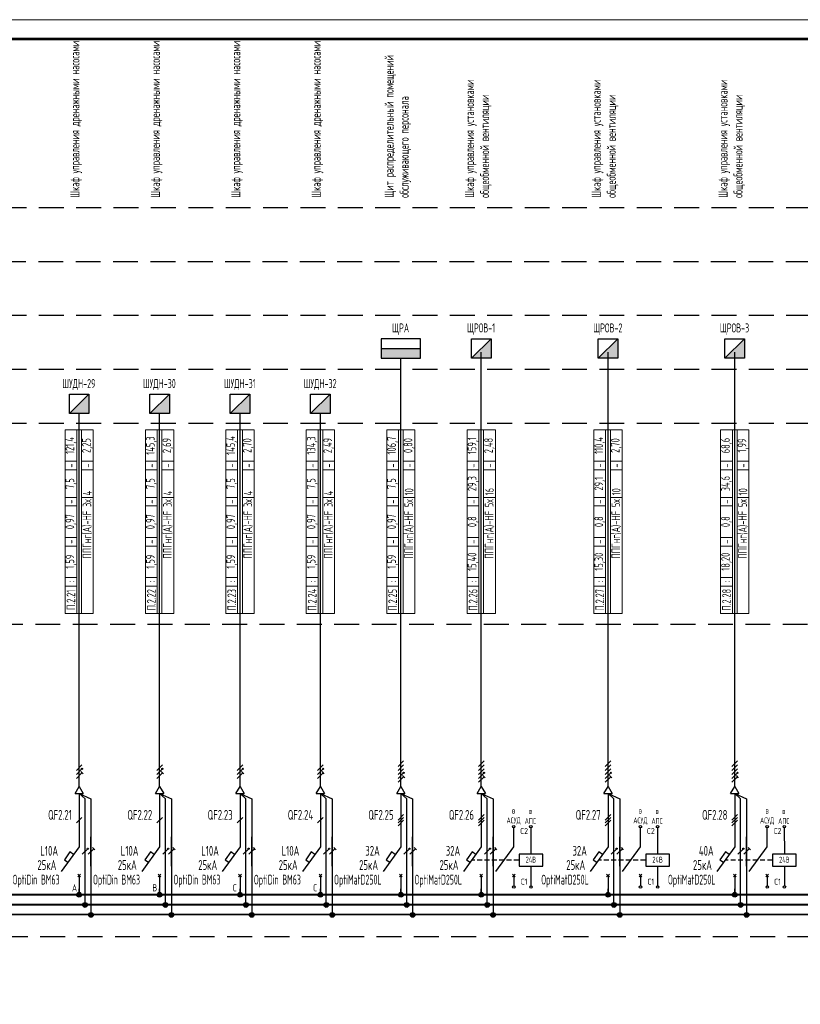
# Model space of a CAD drawing. Header units: millimetres. Extents: x -101899 to 582947, y -77476 to 345289.
# Tile 77 of 100: x 176028 to 195925, y 126259 to 151348. Entities that reach past the tile are written whole.
import ezdxf
from ezdxf.enums import TextEntityAlignment as Align

# ---------------------------------------------------------------- set-up
doc = ezdxf.new("R2010")
doc.units = ezdxf.units.MM
doc.linetypes.add('штриховая2', pattern=[9.525, 6.35, -3.175])
doc.layers.get('Defpoints').update_dxf_attribs({"color": 253})
doc.layers.add('$_Блоки', color=7, linetype='Continuous')
doc.layers.add('текст', color=7, linetype='Continuous', lineweight=20)
doc.layers.add('ФОРМАТ', color=7, linetype='Continuous', lineweight=18)
doc.styles.add('$_Electrical_gost', font='cs_gost2304.shx', dxfattribs={"width": 0.8})
doc.styles.add('Electrical_gost', font='cs_gost2304.shx', dxfattribs={"height": 250})

# ---------------------------------------------------------------- blocks, each defined once
blk = doc.blocks.new('*U30')
for p, q in [((0, 25.74), (0, 12.14)), ((0.71, 19.65), (-0.71, 18.24)), ((0, 12.14), (-4.55, 5.86)), ((-0.35, 5.2), (0.35, 4.49)), ((-0.35, 4.49), (0.35, 5.2)), ((0, 4.84), (0, 0))]:
    blk.add_line(p, q)
blk.add_lwpolyline([(-1.42, 10.18), (-2.35, 10.84), (-3.76, 8.87), (-2.85, 8.21)])
at = {"style": 'Electrical_gost', "flags": 8}
for tag, width, p in [('QF', 0.8, (-1.86, 20.29)), ('ХАРАКТЕРИСТИКА_И_ТОК', 0.8, (-5.38, 11.14)), ('ОТКЛЮЧАЮЩАЯ_СПОСОБНОСТЬ', 0.8, (-5.38, 7.64)), ('МАРКА', 0.6, (-5.38, 4.14))]:
    blk.add_attdef(tag, text='', height=2.5, dxfattribs=dict(at, width=width)).set_placement(p, align=Align.MIDDLE_RIGHT)
blk = doc.blocks.new('*U14')
h = blk.add_hatch(color=256)
h.dxf.hatch_style = 1
h.paths.add_polyline_path([(0.86, 0.71, 1), (0.56, 0.71, 1)])
for p, q in [((0, -3.75), (0, 3.75)), ((0.71, 1.71), (-0.71, 0.29)), ((0.71, 0.71), (-0.71, -0.71)), ((0.71, -0.29), (-0.71, -1.71)), ((0.99, -0.58), (0.42, -0.01))]:
    blk.add_line(p, q)
blk.add_circle((0.71, 0.71), 0.15)
blk = doc.blocks.new('*U13')
h = blk.add_hatch(color=256)
h.dxf.hatch_style = 1
h.paths.add_polyline_path([(0.86, 0.71, 1), (0.56, 0.71, 1)])
h = blk.add_hatch(color=256)
h.dxf.hatch_style = 1
h.paths.add_polyline_path([(0.86, 0.71, 1), (0.56, 0.71, 1)])
for p, q in [((0, -3.75), (0, 3.75)), ((-0.71, -0.71), (0.71, 0.71))]:
    blk.add_line(p, q)
blk.add_circle((0.71, 0.71), 0.15)
blk.add_circle((0.71, 0.71), 0.15)
blk = doc.blocks.new('*U12')
for p, q in [((0, -3.75), (0, 3.75)), ((-0.71, -0.71), (0.71, 0.71)), ((0.99, 0.42), (0.42, 0.99))]:
    blk.add_line(p, q)
blk = doc.blocks.new('Точка соединения')
blk.add_hatch(color=256).paths.add_polyline_path([(0.6, 0, 1), (-0.6, 0, 1)])
blk.add_hatch(color=256).paths.add_polyline_path([(0.6, 0, 1), (-0.6, 0, 1)])
blk.add_circle((0, 0), 0.6)
blk.add_circle((0, 0), 0.6)
blk = doc.blocks.new('*U27')
at = {"layer": '$_Блоки'}
h = blk.add_hatch(color=0, dxfattribs=at)
h.dxf.hatch_style = 1
h.paths.add_polyline_path([(2.5, 0), (2.5, 5), (-2.5, 0)])
at = {"layer": '$_Блоки', "color": 0}
blk.add_line((-2.5, 0), (2.5, 5), dxfattribs=at)
blk.add_lwpolyline([(-2.5, 5), (2.5, 5), (2.5, 0), (-2.5, 0)], close=True, dxfattribs=at)
at = {"layer": '$_Блоки', "style": 'Electrical_gost', "flags": 1}
for tag, p in [('ПОМЕЩЕНИЕ_№', (-0.37, 26.83)), ('ГРУППА_№', (-0.37, 22.83)), ('НАИМЕНОВАНИЕ', (-0.37, 18.83)), ('ПРИМЕЧАНИЕ', (-0.37, 14.83))]:
    blk.add_attdef(tag, text='', height=2.5, dxfattribs=at).set_placement(p, align=Align.TOP_LEFT)
blk = doc.blocks.new('*T147')
at = {"layer": 'Defpoints', "color": 8, "linetype": 'ByBlock', "lineweight": 0, "transparency": 16777216}
for p, q in [((0, 0), (0, 4680)), ((0, 4680), (720, 4680)), ((300, 0), (300, 4680)), ((420, 0), (420, 4680)), ((720, 0), (720, 4680)), ((0, 3880), (300, 3880)), ((420, 3880), (720, 3880)), ((0, 3660), (300, 3660)), ((420, 3660), (720, 3660)), ((0, 2960), (300, 2960)), ((420, 2960), (720, 2960)), ((0, 2740), (300, 2740)), ((0, 1940), (300, 1940)), ((0, 1720), (300, 1720)), ((0, 920), (300, 920)), ((0, 700), (300, 700)), ((0, 0), (720, 0))]:
    blk.add_line(p, q, dxfattribs=at)
at = {"color": 0, "transparency": 16777216, "char_height": 220, "rotation": 90, "style": '$_Electrical_gost'}
for s, insert, width, attachment_point in [('121,4', (150, 4280), 800, 5), ('2,25', (570, 4280), 800, 5), ('-', (150, 3770), 220, 5), ('-', (570, 3770), 220, 5), ('7,5', (150, 3310), 700, 5), ('4', (570, 3010), 600, 4), ('-', (150, 2850), 220, 5), ('{\\C256;ППГнг(А)-HF 3х}', (570, 2910), 2860, 6), ('0,97', (150, 2340), 800, 5), ('-', (150, 1830), 220, 5), ('1,59', (150, 1320), 800, 5), ('П.2.21', (150, 350), 700, 5), (':', (150, 810), 220, 5)]:
    blk.add_mtext(s, dxfattribs=dict(at, insert=insert, width=width, attachment_point=attachment_point))
blk = doc.blocks.new('*T148')
at = {"layer": 'Defpoints', "color": 8, "linetype": 'ByBlock', "lineweight": 0, "transparency": 16777216}
for p, q in [((0, 0), (0, 4680)), ((0, 4680), (720, 4680)), ((300, 0), (300, 4680)), ((420, 0), (420, 4680)), ((720, 0), (720, 4680)), ((0, 3880), (300, 3880)), ((420, 3880), (720, 3880)), ((0, 3660), (300, 3660)), ((420, 3660), (720, 3660)), ((0, 2960), (300, 2960)), ((420, 2960), (720, 2960)), ((0, 2740), (300, 2740)), ((0, 1940), (300, 1940)), ((0, 1720), (300, 1720)), ((0, 920), (300, 920)), ((0, 700), (300, 700)), ((0, 0), (720, 0))]:
    blk.add_line(p, q, dxfattribs=at)
at = {"color": 0, "transparency": 16777216, "char_height": 220, "rotation": 90, "style": '$_Electrical_gost'}
for s, insert, width, attachment_point in [('145,3', (150, 4280), 800, 5), ('2,69', (570, 4280), 800, 5), ('-', (150, 3770), 220, 5), ('-', (570, 3770), 220, 5), ('7,5', (150, 3310), 700, 5), ('4', (570, 3010), 600, 4), ('-', (150, 2850), 220, 5), ('{\\C256;ППГнг(А)-HF 3х}', (570, 2910), 2860, 6), ('0,97', (150, 2340), 800, 5), ('-', (150, 1830), 220, 5), ('1,59', (150, 1320), 800, 5), ('П.2.22', (150, 350), 700, 5), (':', (150, 810), 220, 5)]:
    blk.add_mtext(s, dxfattribs=dict(at, insert=insert, width=width, attachment_point=attachment_point))
blk = doc.blocks.new('*U29')
for p, q in [((0, 25.74), (0, 12.14)), ((0.71, 20.36), (-0.71, 18.94)), ((0.71, 19.65), (-0.71, 18.24)), ((0.71, 18.94), (-0.71, 17.53)), ((0, 12.14), (-4.55, 5.86)), ((-0.35, 5.2), (0.35, 4.49)), ((-0.35, 4.49), (0.35, 5.2)), ((0, 4.84), (0, 0))]:
    blk.add_line(p, q)
blk.add_lwpolyline([(-1.42, 10.18), (-2.35, 10.84), (-3.76, 8.87), (-2.85, 8.21)])
at = {"style": 'Electrical_gost', "flags": 8}
for tag, width, p in [('QF', 0.8, (-1.86, 20.29)), ('ХАРАКТЕРИСТИКА_И_ТОК', 0.8, (-5.38, 11.14)), ('ОТКЛЮЧАЮЩАЯ_СПОСОБНОСТЬ', 0.8, (-5.38, 7.64)), ('МАРКА', 0.6, (-5.38, 4.14))]:
    blk.add_attdef(tag, text='', height=2.5, dxfattribs=dict(at, width=width)).set_placement(p, align=Align.MIDDLE_RIGHT)
blk = doc.blocks.new('*U15')
h = blk.add_hatch(color=256)
h.dxf.hatch_style = 1
h.paths.add_polyline_path([(0.86, -0.29, 1), (0.56, -0.29, 1)])
for p, q in [((0.71, 2.71), (-0.71, 1.29)), ((0, -3.75), (0, 3.75)), ((0.71, 1.71), (-0.71, 0.29)), ((0.71, 0.71), (-0.71, -0.71)), ((0.71, -0.29), (-0.71, -1.71)), ((0.71, -1.29), (-0.71, -2.71)), ((0.99, -1.58), (0.42, -1.01))]:
    blk.add_line(p, q)
blk.add_circle((0.71, -0.29), 0.15)
blk = doc.blocks.new('*T149')
at = {"layer": 'Defpoints', "color": 8, "linetype": 'ByBlock', "lineweight": 0, "transparency": 16777216}
for p, q in [((0, 0), (0, 4680)), ((0, 4680), (720, 4680)), ((300, 0), (300, 4680)), ((420, 0), (420, 4680)), ((720, 0), (720, 4680)), ((0, 3880), (300, 3880)), ((420, 3880), (720, 3880)), ((0, 3660), (300, 3660)), ((420, 3660), (720, 3660)), ((0, 2960), (300, 2960)), ((420, 2960), (720, 2960)), ((0, 2740), (300, 2740)), ((0, 1940), (300, 1940)), ((0, 1720), (300, 1720)), ((0, 920), (300, 920)), ((0, 700), (300, 700)), ((0, 0), (720, 0))]:
    blk.add_line(p, q, dxfattribs=at)
at = {"color": 0, "transparency": 16777216, "char_height": 220, "rotation": 90, "style": '$_Electrical_gost'}
for s, insert, width, attachment_point in [('159,1', (150, 4280), 800, 5), ('2,48', (570, 4280), 800, 5), ('-', (150, 3770), 220, 5), ('-', (570, 3770), 220, 5), ('29,3', (150, 3310), 700, 5), ('16', (570, 3010), 600, 4), ('-', (150, 2850), 220, 5), ('{\\C256;ППГнг(А)-HF 5х}', (570, 2910), 2860, 6), ('0,8', (150, 2340), 800, 5), ('-', (150, 1830), 220, 5), ('15,40', (150, 1320), 800, 5), ('П.2.26', (150, 350), 700, 5), (':', (150, 810), 220, 5)]:
    blk.add_mtext(s, dxfattribs=dict(at, insert=insert, width=width, attachment_point=attachment_point))
blk = doc.blocks.new('*T150')
at = {"layer": 'Defpoints', "color": 8, "linetype": 'ByBlock', "lineweight": 0, "transparency": 16777216}
for p, q in [((0, 0), (0, 4680)), ((0, 4680), (720, 4680)), ((300, 0), (300, 4680)), ((420, 0), (420, 4680)), ((720, 0), (720, 4680)), ((0, 3880), (300, 3880)), ((420, 3880), (720, 3880)), ((0, 3660), (300, 3660)), ((420, 3660), (720, 3660)), ((0, 2960), (300, 2960)), ((420, 2960), (720, 2960)), ((0, 2740), (300, 2740)), ((0, 1940), (300, 1940)), ((0, 1720), (300, 1720)), ((0, 920), (300, 920)), ((0, 700), (300, 700)), ((0, 0), (720, 0))]:
    blk.add_line(p, q, dxfattribs=at)
at = {"color": 0, "transparency": 16777216, "char_height": 220, "rotation": 90, "style": '$_Electrical_gost'}
for s, insert, width, attachment_point in [('110,4', (150, 4280), 800, 5), ('2,70', (570, 4280), 800, 5), ('-', (150, 3770), 220, 5), ('-', (570, 3770), 220, 5), ('29,1', (150, 3310), 700, 5), ('10', (570, 3010), 600, 4), ('-', (150, 2850), 220, 5), ('{\\C256;ППГнг(А)-HF 5х}', (570, 2910), 2860, 6), ('0,8', (150, 2340), 800, 5), ('-', (150, 1830), 220, 5), ('15,30', (150, 1320), 800, 5), ('П.2.27', (150, 350), 700, 5), (':', (150, 810), 220, 5)]:
    blk.add_mtext(s, dxfattribs=dict(at, insert=insert, width=width, attachment_point=attachment_point))
blk = doc.blocks.new('*T151')
at = {"layer": 'Defpoints', "color": 8, "linetype": 'ByBlock', "lineweight": 0, "transparency": 16777216}
for p, q in [((0, 0), (0, 4680)), ((0, 4680), (720, 4680)), ((300, 0), (300, 4680)), ((420, 0), (420, 4680)), ((720, 0), (720, 4680)), ((0, 3880), (300, 3880)), ((420, 3880), (720, 3880)), ((0, 3660), (300, 3660)), ((420, 3660), (720, 3660)), ((0, 2960), (300, 2960)), ((420, 2960), (720, 2960)), ((0, 2740), (300, 2740)), ((0, 1940), (300, 1940)), ((0, 1720), (300, 1720)), ((0, 920), (300, 920)), ((0, 700), (300, 700)), ((0, 0), (720, 0))]:
    blk.add_line(p, q, dxfattribs=at)
at = {"color": 0, "transparency": 16777216, "char_height": 220, "rotation": 90, "style": '$_Electrical_gost'}
for s, insert, width, attachment_point in [('68,6', (150, 4280), 800, 5), ('1,99', (570, 4280), 800, 5), ('-', (150, 3770), 220, 5), ('-', (570, 3770), 220, 5), ('34,6', (150, 3310), 700, 5), ('10', (570, 3010), 600, 4), ('-', (150, 2850), 220, 5), ('{\\C256;ППГнг(А)-HF 5х}', (570, 2910), 2860, 6), ('0,8', (150, 2340), 800, 5), ('-', (150, 1830), 220, 5), ('18,20', (150, 1320), 800, 5), ('П.2.28', (150, 350), 700, 5), (':', (150, 810), 220, 5)]:
    blk.add_mtext(s, dxfattribs=dict(at, insert=insert, width=width, attachment_point=attachment_point))
blk = doc.blocks.new('*U158')
at = {"layer": 'ФОРМАТ'}
blk.add_lwpolyline([(1485, 420), (1485, 0), (0, 0), (0, 420)], close=True, dxfattribs=at)
at = {"layer": 'ФОРМАТ', "lineweight": 53}
blk.add_lwpolyline([(20, 415), (20, 5), (1480, 5), (1480, 415)], close=True, dxfattribs=at)
blk = doc.blocks.new('*T162')
at = {"layer": 'Defpoints', "color": 8, "linetype": 'ByBlock', "lineweight": 0, "transparency": 16777216}
for p, q in [((0, 0), (0, 4680)), ((0, 4680), (720, 4680)), ((300, 0), (300, 4680)), ((420, 0), (420, 4680)), ((720, 0), (720, 4680)), ((0, 3880), (300, 3880)), ((420, 3880), (720, 3880)), ((0, 3660), (300, 3660)), ((420, 3660), (720, 3660)), ((0, 2960), (300, 2960)), ((420, 2960), (720, 2960)), ((0, 2740), (300, 2740)), ((0, 1940), (300, 1940)), ((0, 1720), (300, 1720)), ((0, 920), (300, 920)), ((0, 700), (300, 700)), ((0, 0), (720, 0))]:
    blk.add_line(p, q, dxfattribs=at)
at = {"color": 0, "transparency": 16777216, "char_height": 220, "rotation": 90, "style": '$_Electrical_gost'}
for s, insert, width, attachment_point in [('145,4', (150, 4280), 800, 5), ('2,70', (570, 4280), 800, 5), ('-', (150, 3770), 220, 5), ('-', (570, 3770), 220, 5), ('7,5', (150, 3310), 700, 5), ('4', (570, 3010), 600, 4), ('-', (150, 2850), 220, 5), ('{\\C256;ППГнг(А)-HF 3х}', (570, 2910), 2860, 6), ('0,97', (150, 2340), 800, 5), ('-', (150, 1830), 220, 5), ('1,59', (150, 1320), 800, 5), ('П.2.23', (150, 350), 700, 5), (':', (150, 810), 220, 5)]:
    blk.add_mtext(s, dxfattribs=dict(at, insert=insert, width=width, attachment_point=attachment_point))
blk = doc.blocks.new('*T213')
at = {"layer": 'Defpoints', "color": 8, "linetype": 'ByBlock', "lineweight": 0, "transparency": 16777216}
for p, q in [((0, 0), (0, 4680)), ((0, 4680), (720, 4680)), ((300, 0), (300, 4680)), ((420, 0), (420, 4680)), ((720, 0), (720, 4680)), ((0, 3880), (300, 3880)), ((420, 3880), (720, 3880)), ((0, 3660), (300, 3660)), ((420, 3660), (720, 3660)), ((0, 2960), (300, 2960)), ((420, 2960), (720, 2960)), ((0, 2740), (300, 2740)), ((0, 1940), (300, 1940)), ((0, 1720), (300, 1720)), ((0, 920), (300, 920)), ((0, 700), (300, 700)), ((0, 0), (720, 0))]:
    blk.add_line(p, q, dxfattribs=at)
at = {"color": 0, "transparency": 16777216, "char_height": 220, "rotation": 90, "style": '$_Electrical_gost'}
for s, insert, width, attachment_point in [('106,7', (150, 4280), 800, 5), ('0,80', (570, 4280), 800, 5), ('-', (150, 3770), 220, 5), ('-', (570, 3770), 220, 5), ('7,5', (150, 3310), 700, 5), ('10', (570, 3010), 600, 4), ('-', (150, 2850), 220, 5), ('{\\C256;ППГнг(А)-HF 5х}', (570, 2910), 2860, 6), ('0,97', (150, 2340), 800, 5), ('-', (150, 1830), 220, 5), ('1,59', (150, 1320), 800, 5), ('П.2.25', (150, 350), 700, 5), (':', (150, 810), 220, 5)]:
    blk.add_mtext(s, dxfattribs=dict(at, insert=insert, width=width, attachment_point=attachment_point))
blk = doc.blocks.new('*U19')
at = {"layer": '$_Блоки'}
h = blk.add_hatch(color=0, dxfattribs=at)
h.dxf.hatch_style = 1
h.paths.add_polyline_path([(5, 0), (5, 2.5), (-5, 2.5), (-5, 0)])
at = {"layer": '$_Блоки', "color": 0}
blk.add_line((-5, 2.5), (5, 2.5), dxfattribs=at)
blk.add_lwpolyline([(-5, 0), (5, 0), (5, 5), (-5, 5)], close=True, dxfattribs=at)
at = {"layer": '$_Блоки', "style": 'Electrical_gost', "flags": 1}
for tag, p in [('ПОМЕЩЕНИЕ_№', (-0.37, 27.49)), ('ГРУППА_№', (-0.37, 23.49)), ('НАИМЕНОВАНИЕ', (-0.37, 19.49)), ('ПРИМЕЧАНИЕ', (-0.37, 15.49))]:
    blk.add_attdef(tag, text='', height=2.5, dxfattribs=at).set_placement(p, align=Align.TOP_LEFT)
blk = doc.blocks.new('*T219')
at = {"layer": 'Defpoints', "color": 8, "linetype": 'ByBlock', "lineweight": 0, "transparency": 16777216}
for p, q in [((0, 0), (0, 4680)), ((0, 4680), (720, 4680)), ((300, 0), (300, 4680)), ((420, 0), (420, 4680)), ((720, 0), (720, 4680)), ((0, 3880), (300, 3880)), ((420, 3880), (720, 3880)), ((0, 3660), (300, 3660)), ((420, 3660), (720, 3660)), ((0, 2960), (300, 2960)), ((420, 2960), (720, 2960)), ((0, 2740), (300, 2740)), ((0, 1940), (300, 1940)), ((0, 1720), (300, 1720)), ((0, 920), (300, 920)), ((0, 700), (300, 700)), ((0, 0), (720, 0))]:
    blk.add_line(p, q, dxfattribs=at)
at = {"color": 0, "transparency": 16777216, "char_height": 220, "rotation": 90, "style": '$_Electrical_gost'}
for s, insert, width, attachment_point in [('134,3', (150, 4280), 800, 5), ('2,49', (570, 4280), 800, 5), ('-', (150, 3770), 220, 5), ('-', (570, 3770), 220, 5), ('7,5', (150, 3310), 700, 5), ('4', (570, 3010), 600, 4), ('-', (150, 2850), 220, 5), ('{\\C256;ППГнг(А)-HF 3х}', (570, 2910), 2860, 6), ('0,97', (150, 2340), 800, 5), ('-', (150, 1830), 220, 5), ('1,59', (150, 1320), 800, 5), ('П.2.24', (150, 350), 700, 5), (':', (150, 810), 220, 5)]:
    blk.add_mtext(s, dxfattribs=dict(at, insert=insert, width=width, attachment_point=attachment_point))

msp = doc.modelspace()

# ---------------------------------------------------------------- linework, layer by layer
for p, q in [((177438.4, 131631.2), (177543.4, 131813.1)), ((177543.4, 131813.1), (177648.4, 131631.2)), ((179488.4, 131631.2), (179593.4, 131813.1)), ((179593.4, 131813.1), (179698.4, 131631.2)), ((181538.4, 131631.2), (181643.4, 131813.1)), ((181643.4, 131813.1), (181748.4, 131631.2)), ((183588.4, 131631.2), (183693.4, 131813.1)), ((183693.4, 131813.1), (183798.4, 131631.2)), ((185638.4, 131631.2), (185743.4, 131813.1)), ((185743.4, 131813.1), (185848.4, 131631.2)), ((187688.4, 131631.2), (187793.4, 131813.1)), ((187793.4, 131813.1), (187898.4, 131631.2)), ((190918.4, 131631.2), (191023.4, 131813.1)), ((191023.4, 131813.1), (191128.4, 131631.2)), ((194148.4, 131631.2), (194253.4, 131813.1)), ((194253.4, 131813.1), (194358.4, 131631.2)), ((177438.4, 131631.2), (177648.4, 131631.2)), ((179488.4, 131631.2), (179698.4, 131631.2)), ((181538.4, 131631.2), (181748.4, 131631.2)), ((183588.4, 131631.2), (183798.4, 131631.2)), ((185638.4, 131631.2), (185848.4, 131631.2)), ((187688.4, 131631.2), (187898.4, 131631.2)), ((190918.4, 131631.2), (191128.4, 131631.2)), ((194148.4, 131631.2), (194358.4, 131631.2)), ((177543.4, 129056.8), (177543.4, 129202.5)), ((179593.4, 129056.8), (179593.4, 129202.5)), ((181643.4, 129056.8), (181643.4, 129202.5)), ((183693.4, 129056.8), (183693.4, 129202.5)), ((185743.4, 129056.8), (185743.4, 129202.5)), ((187793.4, 129056.8), (187793.4, 129202.5)), ((191023.4, 129056.8), (191023.4, 129202.5)), ((194253.4, 129056.8), (194253.4, 129202.5))]:
    msp.add_line(p, q)
at = {"linetype": 'штриховая2', "ltscale": 100}
msp.add_line((228622.3, 127980.3), (133467.8, 127980.4), dxfattribs=at)
for points in [[(133654.2, 146565.5), (270448.2, 146565.5)], [(133640.6, 145190.5), (270448.2, 145190.5)], [(133654.2, 143815.5), (270448.2, 143815.5)], [(133654.2, 142440.5), (270448.2, 142440.5)], [(133654.2, 141065.5), (270448.2, 141065.5)], [(270407.3, 135935.2), (133465, 135935.2)]]:
    msp.add_lwpolyline(points, dxfattribs=at)
for points in [[(187793.4, 131813.1), (187793.4, 142880)], [(191023.4, 131813.1), (191023.4, 142880)], [(194253.4, 131813.1), (194253.4, 142880)], [(185743.4, 131813.1), (185743.4, 142720)], [(177543.4, 131813.1), (177543.4, 141310)], [(179593.4, 131813.1), (179593.4, 141310)], [(181643.4, 131813.1), (181643.4, 141310)], [(183693.4, 131813.1), (183693.4, 141310)], [(177693.4, 128806.8), (177693.4, 131497.8), (177543.4, 131631.2), (177843.4, 131497.8), (177843.4, 128556.8)], [(177693.4, 128806.8), (177693.4, 131497.8), (177543.4, 131631.2), (177843.4, 131497.8), (177843.4, 128556.8)], [(179743.4, 128806.8), (179743.4, 131497.8), (179593.4, 131631.2), (179893.4, 131497.8), (179893.4, 128556.8)], [(179743.4, 128806.8), (179743.4, 131497.8), (179593.4, 131631.2), (179893.4, 131497.8), (179893.4, 128556.8)], [(181793.4, 128806.8), (181793.4, 131497.8), (181643.4, 131631.2), (181943.4, 131497.8), (181943.4, 128556.8)], [(181793.4, 128806.8), (181793.4, 131497.8), (181643.4, 131631.2), (181943.4, 131497.8), (181943.4, 128556.8)], [(183843.4, 128806.8), (183843.4, 131497.8), (183693.4, 131631.2), (183993.4, 131497.8), (183993.4, 128556.8)], [(183843.4, 128806.8), (183843.4, 131497.8), (183693.4, 131631.2), (183993.4, 131497.8), (183993.4, 128556.8)], [(185893.4, 128806.8), (185893.4, 131497.8), (185743.4, 131631.2), (186043.4, 131497.8), (186043.4, 128556.8)], [(185893.4, 128806.8), (185893.4, 131497.8), (185743.4, 131631.2), (186043.4, 131497.8), (186043.4, 128556.8)], [(187943.4, 128806.8), (187943.4, 131497.8), (187793.4, 131631.2), (188093.4, 131497.8), (188093.4, 128556.8)], [(187943.4, 128806.8), (187943.4, 131497.8), (187793.4, 131631.2), (188093.4, 131497.8), (188093.4, 128556.8)], [(191173.4, 128806.8), (191173.4, 131497.8), (191023.4, 131631.2), (191323.4, 131497.8), (191323.4, 128556.8)], [(191173.4, 128806.8), (191173.4, 131497.8), (191023.4, 131631.2), (191323.4, 131497.8), (191323.4, 128556.8)], [(194403.4, 128806.8), (194403.4, 131497.8), (194253.4, 131631.2), (194553.4, 131497.8), (194553.4, 128556.8)], [(194403.4, 128806.8), (194403.4, 131497.8), (194253.4, 131631.2), (194553.4, 131497.8), (194553.4, 128556.8)], [(188164.9, 129642.5), (188620.2, 130271.1), (188620.2, 130756.9)], [(189057.1, 130754.6), (189058.9, 130081.5)], [(191394.9, 129642.5), (191850.2, 130271.1), (191850.2, 130756.9)], [(192287.1, 130754.6), (192288.9, 130081.5)], [(194624.9, 129642.5), (195080.2, 130271.1), (195080.2, 130756.9)], [(195517.1, 130754.6), (195518.9, 130081.5)], [(187627.4, 129931.5), (187565.8, 129931.5)], [(187814.1, 129931.5), (187690.9, 129931.5)], [(188000.8, 129931.5), (187877.5, 129931.5)], [(188187.5, 129931.5), (188064.2, 129931.5)], [(188374.2, 129931.5), (188250.9, 129931.5)], [(188560.9, 129931.5), (188437.6, 129931.5)], [(188747.5, 129931.5), (188624.3, 129931.5)], [(189058.9, 129781.5), (189059, 129280)], [(190857.4, 129931.5), (190795.8, 129931.5)], [(191044.1, 129931.5), (190920.9, 129931.5)], [(191230.8, 129931.5), (191107.5, 129931.5)], [(191417.5, 129931.5), (191294.2, 129931.5)], [(191604.2, 129931.5), (191480.9, 129931.5)], [(191790.9, 129931.5), (191667.6, 129931.5)], [(191977.5, 129931.5), (191854.3, 129931.5)], [(192288.9, 129781.5), (192289, 129280)], [(194087.4, 129931.5), (194025.8, 129931.5)], [(194274.1, 129931.5), (194150.9, 129931.5)], [(194460.8, 129931.5), (194337.5, 129931.5)], [(194647.5, 129931.5), (194524.2, 129931.5)], [(194834.2, 129931.5), (194710.9, 129931.5)], [(195020.9, 129931.5), (194897.6, 129931.5)], [(195207.5, 129931.5), (195084.3, 129931.5)], [(195518.9, 129781.5), (195519, 129280)], [(188655.5, 129505.7), (188584.8, 129576.4)], [(188584.8, 129505.7), (188655.5, 129576.4)], [(188620.2, 129541.1), (188620.2, 129280)], [(191885.5, 129505.7), (191814.8, 129576.4)], [(191814.8, 129505.7), (191885.5, 129576.4)], [(191850.2, 129541.1), (191850.2, 129280)], [(195115.5, 129505.7), (195044.8, 129576.4)], [(195044.8, 129505.7), (195115.5, 129576.4)], [(195080.2, 129541.1), (195080.2, 129280)]]:
    msp.add_lwpolyline(points)
for points in [[(188758.9, 129781.5), (189358.9, 129781.5), (189358.9, 130081.5), (188758.9, 130081.5)], [(191988.9, 129781.5), (192588.9, 129781.5), (192588.9, 130081.5), (191988.9, 130081.5)], [(195218.9, 129781.5), (195818.9, 129781.5), (195818.9, 130081.5), (195218.9, 130081.5)]]:
    msp.add_lwpolyline(points, close=True)
at = {"const_width": 50}
for points in [[(134288.2, 129050.2), (227930.3, 129050.2)], [(134288.2, 128797.2), (227930.3, 128797.9)], [(134288.2, 128547.2), (227930.3, 128547.9)]]:
    msp.add_lwpolyline(points, dxfattribs=at)
for centre in [(188619.8, 130786.9), (189056.7, 130786.9), (191849.8, 130786.9), (192286.7, 130786.9), (195079.8, 130786.9), (195516.7, 130786.9), (188622.7, 129247.7), (189059.6, 129247.7), (191852.7, 129247.7), (192289.6, 129247.7), (195082.7, 129247.7), (195519.6, 129247.7)]:
    msp.add_circle(centre, 32.3)

# ---------------------------------------------------------------- block references
at = {"color": 114, "true_color": 0x139b48, "xscale": 100, "yscale": 100, "zscale": 100}
msp.add_blockref('*U158', (123321.7, 109347.8), dxfattribs=at)
at = {"xscale": 100, "yscale": 100, "zscale": 100}
for name, p in [('*U19', (185743.4, 142720)), ('*U27', (187793.4, 142720)), ('*U27', (191023.4, 142720)), ('*U27', (194253.4, 142720)), ('*U27', (177543.4, 141310)), ('*U27', (179593.4, 141310)), ('*U27', (181643.4, 141310)), ('*U27', (183693.4, 141310)), ('*U14', (177543.4, 132188.1)), ('*U14', (179593.4, 132188.1)), ('*U14', (181643.4, 132188.1)), ('*U14', (183693.4, 132188.1)), ('*U15', (185743.4, 132188.1)), ('*U15', (187793.4, 132188.1)), ('*U15', (191023.4, 132188.1)), ('*U15', (194253.4, 132188.1)), ('*U13', (177693.4, 130152.3)), ('*U12', (177843.4, 130152.4)), ('*U13', (179743.4, 130152.3)), ('*U12', (179893.4, 130152.4)), ('*U13', (181793.4, 130152.3)), ('*U12', (181943.4, 130152.4)), ('*U13', (183843.4, 130152.3)), ('*U12', (183993.4, 130152.4)), ('*U13', (185893.4, 130152.3)), ('*U12', (186043.4, 130152.4)), ('*U13', (187943.4, 130152.3)), ('*U12', (188093.4, 130152.4)), ('*U13', (191173.4, 130152.3)), ('*U12', (191323.4, 130152.4)), ('*U13', (194403.4, 130152.3)), ('*U12', (194553.4, 130152.4)), ('Точка соединения', (177543.4, 129050.6)), ('Точка соединения', (179593.4, 129050.6)), ('Точка соединения', (181643.4, 129050.6)), ('Точка соединения', (183693.4, 129050.6)), ('Точка соединения', (185743.4, 129050.6)), ('Точка соединения', (187793.4, 129050.6)), ('Точка соединения', (191023.4, 129050.6)), ('Точка соединения', (194253.4, 129050.6)), ('Точка соединения', (177693.4, 128790)), ('Точка соединения', (179743.4, 128790)), ('Точка соединения', (181793.4, 128790)), ('Точка соединения', (183843.4, 128790)), ('Точка соединения', (185893.4, 128790)), ('Точка соединения', (187943.4, 128790)), ('Точка соединения', (191173.4, 128790)), ('Точка соединения', (194403.4, 128790)), ('Точка соединения', (177843.4, 128537.1)), ('Точка соединения', (179893.4, 128537.1)), ('Точка соединения', (181943.4, 128537.1)), ('Точка соединения', (183993.4, 128537.1)), ('Точка соединения', (186043.4, 128537.1)), ('Точка соединения', (188093.4, 128537.1)), ('Точка соединения', (191323.4, 128537.1)), ('Точка соединения', (194553.4, 128537.1))]:
    msp.add_blockref(name, p, dxfattribs=at)
for name, p in [('*T147', (177183.4, 136216.8)), ('*T148', (179233.4, 136216.8)), ('*T162', (181283.4, 136216.8)), ('*T219', (183333.4, 136216.8)), ('*T213', (185383.4, 136216.8)), ('*T149', (187433.4, 136216.8)), ('*T150', (190663.4, 136216.8)), ('*T151', (193893.4, 136216.8))]:
    msp.add_blockref(name, p)
ref = msp.add_blockref('*U30', (177543.4, 129056.8), dxfattribs=dict(xscale=100, yscale=100, zscale=100))
ref.add_attrib('QF', 'QF2.21', dxfattribs={"height": 250, "style": 'Electrical_gost', "width": 0.8}).set_placement((177356.9, 131085.8), align=Align.MIDDLE_RIGHT)
ref.add_attrib('ХАРАКТЕРИСТИКА_И_ТОК', 'L10A', dxfattribs={"height": 250, "style": 'Electrical_gost', "width": 0.8}).set_placement((177005.8, 130171), align=Align.MIDDLE_RIGHT)
ref = msp.add_blockref('*U30', (179593.4, 129056.8), dxfattribs=dict(xscale=100, yscale=100, zscale=100))
ref.add_attrib('QF', 'QF2.22', dxfattribs={"height": 250, "style": 'Electrical_gost', "width": 0.8}).set_placement((179406.9, 131085.8), align=Align.MIDDLE_RIGHT)
ref.add_attrib('ХАРАКТЕРИСТИКА_И_ТОК', 'L10A', dxfattribs={"height": 250, "style": 'Electrical_gost', "width": 0.8}).set_placement((179055.8, 130171), align=Align.MIDDLE_RIGHT)
ref = msp.add_blockref('*U30', (181643.4, 129056.8), dxfattribs=dict(xscale=100, yscale=100, zscale=100))
ref.add_attrib('QF', 'QF2.23', dxfattribs={"height": 250, "style": 'Electrical_gost', "width": 0.8}).set_placement((181456.9, 131085.8), align=Align.MIDDLE_RIGHT)
ref.add_attrib('ХАРАКТЕРИСТИКА_И_ТОК', 'L10A', dxfattribs={"height": 250, "style": 'Electrical_gost', "width": 0.8}).set_placement((181105.8, 130171), align=Align.MIDDLE_RIGHT)
ref = msp.add_blockref('*U30', (183693.4, 129056.8), dxfattribs=dict(xscale=100, yscale=100, zscale=100))
ref.add_attrib('QF', 'QF2.24', dxfattribs={"height": 250, "style": 'Electrical_gost', "width": 0.8}).set_placement((183506.9, 131085.8), align=Align.MIDDLE_RIGHT)
ref.add_attrib('ХАРАКТЕРИСТИКА_И_ТОК', 'L10A', dxfattribs={"height": 250, "style": 'Electrical_gost', "width": 0.8}).set_placement((183155.8, 130171), align=Align.MIDDLE_RIGHT)
ref = msp.add_blockref('*U29', (185743.4, 129056.8), dxfattribs=dict(xscale=100, yscale=100, zscale=100))
ref.add_attrib('QF', 'QF2.25', dxfattribs={"height": 250, "style": 'Electrical_gost', "width": 0.8}).set_placement((185556.9, 131085.8), align=Align.MIDDLE_RIGHT)
ref.add_attrib('ХАРАКТЕРИСТИКА_И_ТОК', '32A', dxfattribs={"height": 250, "style": 'Electrical_gost', "width": 0.8}).set_placement((185205.8, 130171), align=Align.MIDDLE_RIGHT)
ref = msp.add_blockref('*U29', (187793.4, 129056.8), dxfattribs=dict(xscale=100, yscale=100, zscale=100))
ref.add_attrib('QF', 'QF2.26', dxfattribs={"height": 250, "style": 'Electrical_gost', "width": 0.8}).set_placement((187606.9, 131085.8), align=Align.MIDDLE_RIGHT)
ref.add_attrib('ХАРАКТЕРИСТИКА_И_ТОК', '32A', dxfattribs={"height": 250, "style": 'Electrical_gost', "width": 0.8}).set_placement((187255.8, 130171), align=Align.MIDDLE_RIGHT)
ref = msp.add_blockref('*U29', (191023.4, 129056.8), dxfattribs=dict(xscale=100, yscale=100, zscale=100))
ref.add_attrib('QF', 'QF2.27', dxfattribs={"height": 250, "style": 'Electrical_gost', "width": 0.8}).set_placement((190836.9, 131085.8), align=Align.MIDDLE_RIGHT)
ref.add_attrib('ХАРАКТЕРИСТИКА_И_ТОК', '32A', dxfattribs={"height": 250, "style": 'Electrical_gost', "width": 0.8}).set_placement((190485.8, 130171), align=Align.MIDDLE_RIGHT)
ref = msp.add_blockref('*U29', (194253.4, 129056.8), dxfattribs=dict(xscale=100, yscale=100, zscale=100))
ref.add_attrib('QF', 'QF2.28', dxfattribs={"height": 250, "style": 'Electrical_gost', "width": 0.8}).set_placement((194066.9, 131085.8), align=Align.MIDDLE_RIGHT)
ref.add_attrib('ХАРАКТЕРИСТИКА_И_ТОК', '40A', dxfattribs={"height": 250, "style": 'Electrical_gost', "width": 0.8}).set_placement((193715.8, 130171), align=Align.MIDDLE_RIGHT)

# ---------------------------------------------------------------- texts
at = {"layer": 'текст', "linetype": 'Continuous', "char_height": 230, "width": 3770.5, "attachment_point": 4, "rotation": 90, "style": '$_Electrical_gost'}
for s, insert in [('Шкаф управления дренажными насосами', (177467.3, 146808.2)), ('Шкаф управления дренажными насосами', (179517.3, 146808.2)), ('Шкаф управления дренажными насосами', (181567.3, 146808.2)), ('Шкаф управления дренажными насосами', (183617.3, 146808.2)), ('Щит распределительный помещений обслуживающего персонала', (185667.3, 146808.2)), ('Шкаф управления установками общеобменной вентиляции', (187717.3, 146808.2)), ('Шкаф управления установками общеобменной вентиляции', (190947.3, 146808.2)), ('Шкаф управления установками общеобменной вентиляции', (194177.3, 146808.2))]:
    msp.add_mtext(s, dxfattribs=dict(at, insert=insert))
at = {"layer": 'текст', "linetype": 'Continuous', "char_height": 230, "width": 1585.169, "attachment_point": 5, "style": '$_Electrical_gost'}
for s, insert in [('{\\W0.7;ЩРА}', (185737.3, 143463)), ('{\\W0.7;ЩРОВ-1}', (187787.3, 143463)), ('{\\W0.7;ЩРОВ-2}', (191017.3, 143463)), ('{\\W0.7;ЩРОВ-3}', (194247.3, 143463)), ('{\\W0.7;ШУДН-29}', (177537.3, 142053)), ('{\\W0.7;ШУДН-30}', (179587.3, 142053)), ('{\\W0.7;ШУДН-31}', (181637.3, 142053)), ('{\\W0.7;ШУДН-32}', (183687.3, 142053))]:
    msp.add_mtext(s, dxfattribs=dict(at, insert=insert))
at = {"layer": 'текст', "attachment_point": 5}
for s, insert, char_height, width, style in [('{\\W0.8;в \\PАПС}', (189044.6, 131056.1), 150, 661.306, 'Electrical_gost'), ('{\\W0.8;в \\PАПС}', (192274.6, 131056.1), 150, 661.306, 'Electrical_gost'), ('{\\W0.8;в \\PАПС}', (195504.6, 131056.1), 150, 661.306, 'Electrical_gost'), ('{\\W0.8;в \\PАСУД}', (188618.4, 131054.1), 150, 661.306, 'Electrical_gost'), ('{\\W0.8;в \\PАСУД}', (191848.4, 131054.1), 150, 661.306, 'Electrical_gost'), ('{\\W0.8;в \\PАСУД}', (195078.4, 131054.1), 150, 661.306, 'Electrical_gost'), ('С2', (188886.4, 130675), 150, 238.075, 'Electrical_gost'), ('С2', (192116.4, 130675), 150, 238.075, 'Electrical_gost'), ('С2', (195346.4, 130675), 150, 238.075, 'Electrical_gost'), ('25кА', (176720.7, 129808.7), 250, 497.294, '$_Electrical_gost'), ('25кА', (178770.7, 129808.7), 250, 497.294, '$_Electrical_gost'), ('25кА', (180820.7, 129808.7), 250, 497.294, '$_Electrical_gost'), ('25кА', (182870.7, 129808.7), 250, 497.294, '$_Electrical_gost'), ('25кА', (184920.7, 129808.7), 250, 497.294, '$_Electrical_gost'), ('25кА', (186970.7, 129808.7), 250, 497.294, '$_Electrical_gost'), ('{\\W0.8;24В}', (189056.9, 129944.5), 150, 352.467, 'Electrical_gost'), ('25кА', (190200.7, 129808.7), 250, 497.294, '$_Electrical_gost'), ('{\\W0.8;24В}', (192286.9, 129944.5), 150, 352.467, 'Electrical_gost'), ('25кА', (193430.7, 129808.7), 250, 497.294, '$_Electrical_gost'), ('{\\W0.8;24В}', (195516.9, 129944.5), 150, 352.467, 'Electrical_gost'), ('{\\W0.6;OptiDin ВМ63}', (176446.1, 129398.4), 250, 1235.992, '$_Electrical_gost'), ('{\\W0.6;OptiDin ВМ63}', (178496.1, 129398.4), 250, 1235.992, '$_Electrical_gost'), ('{\\W0.6;OptiDin ВМ63}', (180546.1, 129398.4), 250, 1235.992, '$_Electrical_gost'), ('{\\W0.6;OptiDin ВМ63}', (182596.1, 129398.4), 250, 1235.992, '$_Electrical_gost'), ('{\\W0.6;OptiMatD250L}', (184646.1, 129398.4), 250, 1235.992, '$_Electrical_gost'), ('{\\W0.6;OptiMatD250L}', (186696.1, 129398.4), 250, 1235.992, '$_Electrical_gost'), ('С1', (188885.5, 129384.9), 150, 238.075, 'Electrical_gost'), ('{\\W0.6;OptiMatD250L}', (189926.1, 129398.4), 250, 1235.992, '$_Electrical_gost'), ('С1', (192115.5, 129384.9), 150, 238.075, 'Electrical_gost'), ('{\\W0.6;OptiMatD250L}', (193156.1, 129398.4), 250, 1235.992, '$_Electrical_gost'), ('С1', (195345.5, 129384.9), 150, 238.075, 'Electrical_gost')]:
    msp.add_mtext(s, dxfattribs=dict(at, insert=insert, char_height=char_height, width=width, style=style))
at = {"layer": 'текст', "linetype": 'Continuous', "char_height": 180, "attachment_point": 7, "style": '$_Electrical_gost'}
for s, insert in [('А', (177362, 129137.4)), ('В', (179412, 129137.4)), ('С', (181462, 129137.4)), ('С', (183512, 129137.4))]:
    msp.add_mtext(s, dxfattribs=dict(at, insert=insert))

doc.saveas('drawing.dxf')
